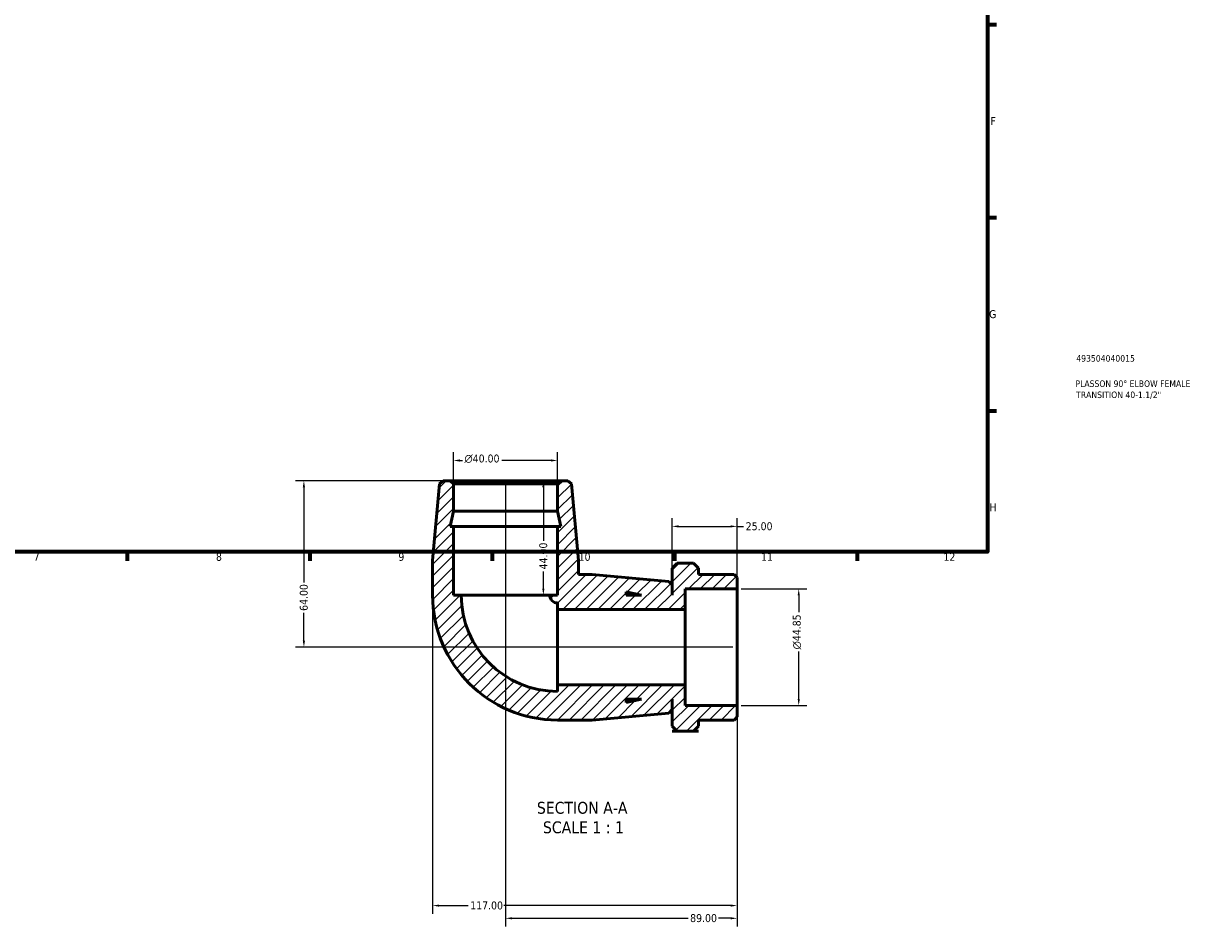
# Model space of a CAD drawing. Header units: millimetres. Extents: x 0 to 901, y -124 to 605.
# Tile 3 of 4: x 451 to 901, y -124 to 223. Entities that reach past the tile are written whole.
import ezdxf

# ---------------------------------------------------------------- set-up
doc = ezdxf.new("R2010")
doc.units = ezdxf.units.MM
for name, color, linetype, lineweight in [('Border (ANSI)', 7, 'Continuous', 70), ('Dimension (ANSI)', 7, 'Continuous', 25), ('Hatch (ANSI)', 7, 'Continuous', 18), ('Symbol (ANSI)', 7, 'Continuous', 25), ('Title (ISO)', 7, 'Continuous', 50), ('Visible (ANSI)', 7, 'Continuous', 50)]:
    doc.layers.add(name, color=color, linetype=linetype, lineweight=lineweight)
doc.styles.add('Label Text (ANSI)', font='tahoma.ttf')
doc.styles.add('Note Text (ANSI)', font='tahoma.ttf')
doc.styles.add('Note Text (ISO)', font='tahoma.ttf')
doc.dimstyles.new('Default - mm (ANSI)', dxfattribs={"dimtxt": 3.048, "dimasz": 2.5, "dimexe": 3.175, "dimexo": 1.6002, "dimgap": 0.8, "dimtad": 0, "dimtoh": 1, "dimrnd": 1e-08, "dimzin": 4, "dimdsep": 46, "dimtxsty": 'Note Text (ANSI)', "dimcen": 0.09, "dimdle": 10, "dimclrd": 256, "dimclre": 256, "dimclrt": 230, "dimadec": 1, "dimazin": 1, "dimtfac": 1, "dimtofl": 0, "dimtmove": 0, "dimatfit": 3, "dimfxl": 1, "dimtolj": 1, "dimtzin": 4, "dimlwd": -1, "dimlwe": -1, "dimarcsym": 0})

# ---------------------------------------------------------------- blocks, each defined once
blk = doc.blocks.new('Borders Default Border')
at = {"layer": 'Border (ANSI)'}
for p, q in [((821, 222.75), (824.45, 222.75)), ((821, 148.5), (824.45, 148.5)), ((821, 74.25), (824.45, 74.25)), ((490.58, 20), (490.58, 16.55)), ((560.67, 20), (560.67, 16.55)), ((630.75, 20), (630.75, 16.55)), ((700.83, 20), (700.83, 16.55)), ((770.92, 20), (770.92, 16.55))]:
    blk.add_line(p, q, dxfattribs=at)
at = {"layer": 'Border (ANSI)', "flags": 128}
blk.add_lwpolyline([(20, 20), (20, 574), (821, 574), (821, 20), (20, 20)], dxfattribs=at)
at = {"layer": 'Border (ANSI)', "color": 230, "true_color": 0xff0080, "attachment_point": 7, "style": 'Note Text (ANSI)'}
for s, insert, char_height in [('F', (822.14, 184.1), 3.05), ('G', (821.66, 109.79), 3.05), ('H', (821.81, 35.6), 3.05), ('7', (454.6, 16.55), 3.05), ('8', (524.63, 16.48), 3.05), ('9', (594.7, 16.49), 3.05), ('10', (663.96, 16.49), 3.048), ('11', (734.04, 16.55), 3.048), ('12', (804.13, 16.55), 3.048)]:
    blk.add_mtext(s, dxfattribs=dict(at, insert=insert, char_height=char_height))
blk = doc.blocks.new('Title Blocks ISO')
at = {"layer": 'Title (ISO)', "color": 232, "true_color": 0xca0064, "style": 'Note Text (ISO)'}
for tag, p in [('PART_NUMBER_001', (34.16, 73.13)), ('DESCRIPTION_001', (33.84, 63.4)), ('DESCRIPTION_002', (34.09, 59.12))]:
    blk.add_attdef(tag, p, '', height=2.5, dxfattribs=at)
blk = doc.blocks.new('*D7')
at = {"layer": 'Defpoints', "color": 0, "transparency": 16777216}
for p in [(614.66, 47.34), (558.42, -16.66), (724.86, -16.66)]:
    blk.add_point(p, dxfattribs=at)
at = {"layer": 'Dimension (ANSI)', "transparency": 16777216}
for p, q in [((613.06, 47.34), (555.24, 47.34)), ((558.42, 44.84), (558.42, 8.18)), ((558.42, -14.16), (558.42, -3.5)), ((723.26, -16.66), (555.24, -16.66))]:
    blk.add_line(p, q, dxfattribs=at)
for points in [[(558, 44.84), (558.83, 44.84), (558.42, 47.34)], [(558, -14.16), (558.83, -14.16), (558.42, -16.66)]]:
    blk.add_solid(points, dxfattribs=at)
at = {"layer": 'Dimension (ANSI)', "color": 230, "true_color": 0xff0080, "transparency": 16777216, "insert": (556.83, -2.7), "char_height": 3.048, "attachment_point": 1, "rotation": 90, "style": 'Note Text (ANSI)'}
blk.add_mtext('\\A1;64.00', dxfattribs=at)
blk = doc.blocks.new('*D8')
at = {"layer": 'Defpoints', "color": 0, "transparency": 16777216}
for p in [(635.86, 47.34), (724.86, -39.08), (724.86, -120.87)]:
    blk.add_point(p, dxfattribs=at)
at = {"layer": 'Dimension (ANSI)', "transparency": 16777216}
for p, q in [((635.86, 45.74), (635.86, -124.04)), ((724.86, -40.68), (724.86, -124.04)), ((638.36, -120.87), (706.01, -120.87)), ((722.36, -120.87), (717.71, -120.87))]:
    blk.add_line(p, q, dxfattribs=at)
for points in [[(638.36, -120.45), (638.36, -121.28), (635.86, -120.87)], [(722.36, -120.45), (722.36, -121.28), (724.86, -120.87)]]:
    blk.add_solid(points, dxfattribs=at)
at = {"layer": 'Dimension (ANSI)', "color": 230, "true_color": 0xff0080, "transparency": 16777216, "insert": (706.81, -119.27), "char_height": 3.048, "attachment_point": 1, "style": 'Note Text (ANSI)'}
blk.add_mtext('\\A1;89.00', dxfattribs=at)
blk = doc.blocks.new('*D9')
at = {"layer": 'Defpoints', "color": 0, "transparency": 16777216}
for p in [(724.86, 5.77), (748.52, 5.77), (724.86, -39.08)]:
    blk.add_point(p, dxfattribs=at)
at = {"layer": 'Dimension (ANSI)', "transparency": 16777216}
for p, q in [((726.46, 5.77), (751.7, 5.77)), ((748.52, 3.27), (748.52, -3.2)), ((748.52, -36.58), (748.52, -18.3)), ((726.46, -39.08), (751.7, -39.08))]:
    blk.add_line(p, q, dxfattribs=at)
for points in [[(748.11, 3.27), (748.94, 3.27), (748.52, 5.77)], [(748.11, -36.58), (748.94, -36.58), (748.52, -39.08)]]:
    blk.add_solid(points, dxfattribs=at)
at = {"layer": 'Dimension (ANSI)', "color": 230, "true_color": 0xff0080, "transparency": 16777216, "insert": (746.23, -17.5), "char_height": 3.048, "attachment_point": 1, "rotation": 90, "style": 'Note Text (ANSI)'}
blk.add_mtext('\\A1;\\fAIGDT|b0|i0;\\H3.0480;\\ln\\fTahoma|b0|i0;\\H3.0480;44.85', dxfattribs=at)
blk = doc.blocks.new('*D10')
at = {"layer": 'Defpoints', "color": 0, "transparency": 16777216}
for p in [(615.86, 55.12), (615.86, 46.14), (655.86, 46.14)]:
    blk.add_point(p, dxfattribs=at)
at = {"layer": 'Dimension (ANSI)', "transparency": 16777216}
for p, q in [((615.86, 47.74), (615.86, 58.29)), ((618.36, 55.12), (619.31, 55.12)), ((653.36, 55.12), (634.45, 55.12)), ((655.86, 47.74), (655.86, 58.29))]:
    blk.add_line(p, q, dxfattribs=at)
for points in [[(618.36, 55.53), (618.36, 54.7), (615.86, 55.12)], [(653.36, 55.53), (653.36, 54.7), (655.86, 55.12)]]:
    blk.add_solid(points, dxfattribs=at)
at = {"layer": 'Dimension (ANSI)', "color": 230, "true_color": 0xff0080, "transparency": 16777216, "insert": (620.11, 57.41), "char_height": 3.048, "attachment_point": 1, "style": 'Note Text (ANSI)'}
blk.add_mtext('\\A1;\\fAIGDT|b0|i0;\\H3.0480;\\ln\\fTahoma|b0|i0;\\H3.0480;40.00', dxfattribs=at)
blk = doc.blocks.new('*D11')
at = {"layer": 'Defpoints', "color": 0, "transparency": 16777216}
for p in [(635.86, 47.34), (635.86, 3.34), (650.42, 3.34)]:
    blk.add_point(p, dxfattribs=at)
at = {"layer": 'Dimension (ANSI)', "transparency": 16777216}
for p, q in [((650.42, 44.84), (650.42, 24.23)), ((650.42, 5.84), (650.42, 12.46))]:
    blk.add_line(p, q, dxfattribs=at)
for points in [[(650.01, 44.84), (650.84, 44.84), (650.42, 47.34)], [(650.01, 5.84), (650.84, 5.84), (650.42, 3.34)]]:
    blk.add_solid(points, dxfattribs=at)
at = {"layer": 'Dimension (ANSI)', "color": 230, "true_color": 0xff0080, "transparency": 16777216, "insert": (648.84, 13.26), "char_height": 3.048, "attachment_point": 1, "rotation": 90, "style": 'Note Text (ANSI)'}
blk.add_mtext('\\A1;44.00', dxfattribs=at)
blk = doc.blocks.new('*D12')
at = {"layer": 'Defpoints', "color": 0, "transparency": 16777216}
for p in [(724.86, 29.79), (699.86, 7.34), (724.86, 5.77)]:
    blk.add_point(p, dxfattribs=at)
at = {"layer": 'Dimension (ANSI)', "transparency": 16777216}
for p, q in [((699.86, 8.94), (699.86, 32.96)), ((724.86, 7.37), (724.86, 32.96)), ((702.36, 29.79), (722.36, 29.79)), ((724.86, 29.79), (727.36, 29.79))]:
    blk.add_line(p, q, dxfattribs=at)
for points in [[(702.36, 30.2), (702.36, 29.37), (699.86, 29.79)], [(722.36, 30.2), (722.36, 29.37), (724.86, 29.79)]]:
    blk.add_solid(points, dxfattribs=at)
at = {"layer": 'Dimension (ANSI)', "color": 230, "true_color": 0xff0080, "transparency": 16777216, "insert": (728.16, 31.37), "char_height": 3.048, "attachment_point": 1, "style": 'Note Text (ANSI)'}
blk.add_mtext('\\A1;25.00', dxfattribs=at)
blk = doc.blocks.new('*D13')
at = {"layer": 'Defpoints', "color": 0, "transparency": 16777216}
for p in [(607.86, 3.34), (724.86, -39.08), (607.86, -115.99)]:
    blk.add_point(p, dxfattribs=at)
at = {"layer": 'Dimension (ANSI)', "transparency": 16777216}
for p, q in [((607.86, 1.74), (607.86, -119.16)), ((724.86, -40.68), (724.86, -119.16)), ((610.36, -115.99), (621.52, -115.99)), ((722.36, -115.99), (635.2, -115.99))]:
    blk.add_line(p, q, dxfattribs=at)
for points in [[(610.36, -115.57), (610.36, -116.4), (607.86, -115.99)], [(722.36, -115.57), (722.36, -116.4), (724.86, -115.99)]]:
    blk.add_solid(points, dxfattribs=at)
at = {"layer": 'Dimension (ANSI)', "color": 230, "true_color": 0xff0080, "transparency": 16777216, "insert": (622.32, -114.4), "char_height": 3.048, "attachment_point": 1, "style": 'Note Text (ANSI)'}
blk.add_mtext('\\A1;117.00', dxfattribs=at)

msp = doc.modelspace()

# ---------------------------------------------------------------- hatches: boundary and pattern name
at = {"layer": 'Hatch (ANSI)'}
h = msp.add_hatch(dxfattribs=at)
h.set_pattern_fill('ANSI31', color=256, scale=25.4, style=0)
h.set_pattern_definition([(45, (0, 0), (-2.245064, 2.245064), [])])
edge = h.paths.add_edge_path()
edge.add_line((655.863, 29.745), (655.863, 3.345))
edge.add_line((655.863, 3.345), (652.863, 3.345))
edge.add_ellipse((655.863, 3.345), major_axis=(-3, 0), ratio=1, start_angle=0, end_angle=90)
edge.add_line((655.863, 0.345), (655.863, -2.155))
edge.add_line((655.863, -2.155), (704.863, -2.155))
edge.add_line((704.863, -2.155), (704.863, 5.767))
edge.add_line((704.863, 5.767), (724.863, 5.767))
edge.add_line((724.863, 5.767), (724.863, 10.145))
edge.add_line((724.863, 10.145), (723.663, 11.345))
edge.add_line((723.663, 11.345), (709.963, 11.345))
edge.add_line((709.963, 11.345), (709.963, 13.676))
edge.add_line((709.963, 13.676), (708.049, 15.59))
edge.add_line((708.049, 15.59), (701.877, 15.59))
edge.add_line((701.877, 15.59), (699.963, 13.676))
edge.add_line((699.963, 13.676), (699.963, 3.345))
edge.add_line((699.963, 3.345), (699.863, 3.345))
edge.add_line((699.863, 3.345), (699.863, 7.345))
edge.add_line((699.863, 7.345), (698.668, 8.654))
edge.add_line((698.668, 8.654), (669.196, 11.345))
edge.add_line((669.196, 11.345), (663.863, 11.345))
edge.add_line((663.863, 11.345), (663.863, 16.678))
edge.add_line((663.863, 16.678), (661.172, 46.15))
edge.add_line((661.172, 46.15), (659.863, 47.345))
edge.add_line((659.863, 47.345), (657.063, 47.345))
edge.add_line((657.063, 47.345), (655.863, 46.145))
edge.add_line((655.863, 46.145), (655.863, 35.611))
edge.add_line((655.863, 35.611), (657.11, 29.745))
edge.add_line((657.11, 29.745), (655.863, 29.745))
h.paths.add_polyline_path([(682.263, 4.592), (688.13, 3.345), (682.263, 3.345)], flags=0)
edge = h.paths.add_edge_path()
edge.add_ellipse((655.863, 3.345), major_axis=(-48, 0), ratio=1, start_angle=0, end_angle=90)
edge.add_line((655.863, -44.655), (669.196, -44.655))
edge.add_line((669.196, -44.655), (698.668, -41.965))
edge.add_line((698.668, -41.965), (699.863, -40.655))
edge.add_line((699.863, -40.655), (699.863, -36.655))
edge.add_line((699.863, -36.655), (699.963, -36.655))
edge.add_line((699.963, -36.655), (699.963, -46.987))
edge.add_line((699.963, -46.987), (701.877, -48.9))
edge.add_line((701.877, -48.9), (708.049, -48.9))
edge.add_line((708.049, -48.9), (709.963, -46.987))
edge.add_line((709.963, -46.987), (709.963, -44.655))
edge.add_line((709.963, -44.655), (723.663, -44.655))
edge.add_line((723.663, -44.655), (724.863, -43.455))
edge.add_line((724.863, -43.455), (724.863, -39.078))
edge.add_line((724.863, -39.078), (704.863, -39.078))
edge.add_line((704.863, -39.078), (704.863, -31.155))
edge.add_line((704.863, -31.155), (655.863, -31.155))
edge.add_line((655.863, -31.155), (655.863, -33.655))
edge.add_ellipse((655.863, 3.345), major_axis=(0, -37), ratio=1, start_angle=270, end_angle=360, ccw=False)
edge.add_line((618.863, 3.345), (615.863, 3.345))
edge.add_line((615.863, 3.345), (615.863, 29.745))
edge.add_line((615.863, 29.745), (614.616, 29.745))
edge.add_line((614.616, 29.745), (615.863, 35.611))
edge.add_line((615.863, 35.611), (615.863, 46.145))
edge.add_line((615.863, 46.145), (614.663, 47.345))
edge.add_line((614.663, 47.345), (611.863, 47.345))
edge.add_line((611.863, 47.345), (610.554, 46.15))
edge.add_line((610.554, 46.15), (607.863, 16.678))
edge.add_line((607.863, 16.678), (607.863, 3.345))
h.paths.add_polyline_path([(688.13, -36.655), (682.263, -37.902), (682.263, -36.655)], flags=0)

# ---------------------------------------------------------------- linework, layer by layer
at = {"layer": 'Visible (ANSI)'}
for p, q in [((610.554, 46.15), (607.863, 16.678)), ((611.863, 47.345), (610.554, 46.15)), ((614.663, 47.345), (611.863, 47.345)), ((615.863, 46.145), (614.663, 47.345)), ((657.063, 47.345), (614.663, 47.345)), ((615.863, 35.611), (615.863, 46.145)), ((615.863, 46.145), (655.863, 46.145)), ((657.063, 47.345), (655.863, 46.145)), ((655.863, 46.145), (655.863, 35.611)), ((659.863, 47.345), (657.063, 47.345)), ((661.172, 46.15), (659.863, 47.345)), ((663.863, 16.678), (661.172, 46.15)), ((614.616, 29.745), (615.863, 35.611)), ((615.863, 35.611), (655.863, 35.611)), ((655.863, 35.611), (657.11, 29.745)), ((615.863, 29.745), (614.616, 29.745)), ((615.863, 3.345), (615.863, 29.745)), ((615.863, 29.745), (655.863, 29.745)), ((655.863, 29.745), (655.863, 3.345)), ((657.11, 29.745), (655.863, 29.745)), ((607.863, 16.678), (607.863, 3.345)), ((663.863, 11.345), (663.863, 16.678)), ((701.877, 15.59), (699.963, 13.676)), ((699.963, 13.676), (699.963, 3.345)), ((708.049, 15.59), (701.877, 15.59)), ((709.963, 13.676), (708.049, 15.59)), ((709.963, 11.345), (709.963, 13.676)), ((669.196, 11.345), (663.863, 11.345)), ((698.668, 8.654), (669.196, 11.345)), ((723.663, 11.345), (709.963, 11.345)), ((724.863, 10.145), (723.663, 11.345)), ((724.863, 5.767), (724.863, 10.145)), ((682.263, 4.592), (688.13, 3.345)), ((682.263, 3.345), (682.263, 4.592)), ((699.863, 7.345), (698.668, 8.654)), ((699.863, 3.345), (699.863, 7.345)), ((704.863, -2.155), (704.863, 5.767)), ((704.863, 5.767), (724.863, 5.767)), ((724.863, 5.767), (724.863, -39.078)), ((618.863, 3.345), (615.863, 3.345)), ((618.863, 3.345), (652.863, 3.345)), ((655.863, 3.345), (652.863, 3.345)), ((655.863, 0.345), (655.863, -2.155)), ((688.13, 3.345), (682.263, 3.345)), ((699.963, 3.345), (699.863, 3.345)), ((655.863, -2.155), (704.863, -2.155)), ((655.863, -2.155), (655.863, -31.155)), ((704.863, -2.155), (704.863, -31.155)), ((704.863, -31.155), (655.863, -31.155)), ((655.863, -31.155), (655.863, -33.655)), ((704.863, -39.078), (704.863, -31.155)), ((688.13, -36.655), (682.263, -37.902)), ((682.263, -37.902), (682.263, -36.655)), ((682.263, -36.655), (688.13, -36.655)), ((699.863, -40.655), (699.863, -36.655)), ((699.863, -36.655), (699.963, -36.655)), ((699.963, -36.655), (699.963, -46.987)), ((724.863, -39.078), (704.863, -39.078)), ((724.863, -43.455), (724.863, -39.078)), ((655.863, -44.655), (669.196, -44.655)), ((669.196, -44.655), (698.668, -41.965)), ((698.668, -41.965), (699.863, -40.655)), ((709.963, -46.987), (709.963, -44.655)), ((709.963, -44.655), (723.663, -44.655)), ((723.663, -44.655), (724.863, -43.455)), ((699.963, -46.987), (701.877, -48.9)), ((701.963, -48.986), (699.963, -48.986)), ((699.963, -48.986), (699.963, -48.987)), ((699.963, -48.987), (709.963, -48.987)), ((701.877, -48.9), (708.049, -48.9)), ((709.963, -48.986), (707.963, -48.986)), ((708.049, -48.9), (709.963, -46.987)), ((709.963, -48.986), (709.963, -48.987))]:
    msp.add_line(p, q, dxfattribs=at)
for radius in [48, 37, 3]:
    msp.add_arc((655.863, 3.345), radius, 180, 270, dxfattribs=at)
for points, weights in [([(701.877, -48.9), (701.92, -48.943), (701.963, -48.986)], [1.00018579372, 1.00009648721, 1]), ([(707.963, -48.986), (708.006, -48.943), (708.049, -48.9)], [1, 1.00009648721, 1.00018579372])]:
    msp.add_rational_spline(points, weights, degree=2, dxfattribs=at)

# ---------------------------------------------------------------- block references
msp.add_blockref('Borders Default Border', (0, 0))
msp.add_blockref('Title Blocks ISO', (821, 20)).add_auto_attribs({'PART_NUMBER_001': '493504040015', 'DESCRIPTION_001': 'PLASSON 90° ELBOW FEMALE', 'DESCRIPTION_002': "TRANSITION 40-1.1/2''"})

# ---------------------------------------------------------------- texts
at = {"layer": 'Symbol (ANSI)', "char_height": 4.572, "attachment_point": 7, "style": 'Label Text (ANSI)'}
for s, insert in [('SECTION A-A', (647.938, -80.758)), ('SCALE 1 : 1', (650.258, -88.27))]:
    msp.add_mtext(s, dxfattribs=dict(at, insert=insert))

# ---------------------------------------------------------------- dimensions: what is measured, and where the dimension line sits
at = {"layer": 'Dimension (ANSI)'}
for base, p1, p2, angle, picture, middle in [((615.863, 55.118), (655.863, 46.145), (615.863, 46.145), 180, '*D10', (626.88, 55.118)), ((748.524577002, 5.767079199), (724.862851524, -39.077920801), (724.862851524, 5.767079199), 90, '*D9', (748.524577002, -10.749920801))]:
    dim = msp.add_linear_dim(base=base, p1=p1, p2=p2, angle=angle, text='\\fAIGDT|b0|i0;\\H3.0480;\\ln\\fTahoma|b0|i0;\\H3.0480;<>', dimstyle='Default - mm (ANSI)', override={"dimtoh": 0, "dimdec": 2, "dimtp": 0, "dimtm": 0, "dimtdec": 2, "dimatfit": 1}, dxfattribs=at)
    dim.commit()
    dim.dimension.update_dxf_attribs({"geometry": picture, "text_midpoint": middle, "dimtype": 160})
for base, p1, p2, angle, override, picture, middle in [((558.416, -16.655), (614.663, 47.345), (724.863, -16.655), 90, {"dimtoh": 0, "dimdec": 2, "dimtp": 0, "dimtm": 0, "dimtdec": 2, "dimatfit": 1}, '*D7', (558.416, 2.345)), ((724.863, -120.867), (635.863, 47.345), (724.863, -39.078), 180, {"dimtoh": 0, "dimdec": 2, "dimtp": 0, "dimtm": 0, "dimtdec": 2, "dimatfit": 1}, '*D8', (711.863, -120.867)), ((650.424, 3.345), (635.863, 47.345), (635.863, 3.345), 270, {"dimtoh": 0, "dimdec": 2, "dimse1": 1, "dimse2": 1, "dimtp": 0, "dimtm": 0, "dimtdec": 2, "dimatfit": 1}, '*D11', (650.424, 18.345)), ((607.863, -115.988), (724.863, -39.078), (607.863, 3.345), 180, {"dimtoh": 0, "dimdec": 2, "dimtp": 0, "dimtm": 0, "dimtdec": 2, "dimatfit": 1}, '*D13', (628.363, -115.988))]:
    dim = msp.add_linear_dim(base=base, p1=p1, p2=p2, angle=angle, dimstyle='Default - mm (ANSI)', override=override, dxfattribs=at)
    dim.commit()
    dim.dimension.update_dxf_attribs({"geometry": picture, "text_midpoint": middle, "dimtype": 160})
dim = msp.add_linear_dim(base=(724.863, 29.785), p1=(699.863, 7.345), p2=(724.863, 5.767), dimstyle='Default - mm (ANSI)', override={"dimtoh": 0, "dimdec": 2, "dimtp": 0, "dimtm": 0, "dimtdec": 2, "dimatfit": 2}, dxfattribs=at)
dim.commit()
dim.dimension.update_dxf_attribs({"geometry": '*D12', "text_midpoint": (733.178, 29.785), "dimtype": 160})

doc.saveas('drawing.dxf')
